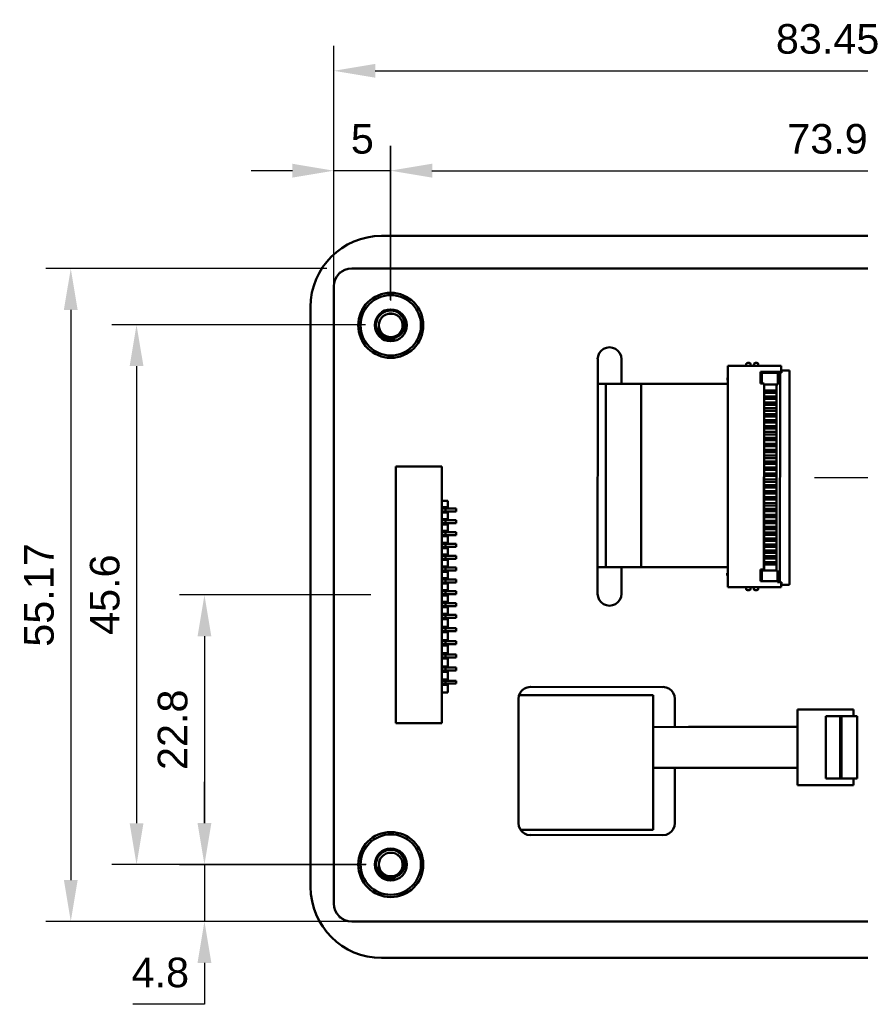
# Model space of a CAD drawing. Header units: millimetres. Extents: x 37 to 395, y 164 to 266.
# Tile 7 of 47: x 254 to 325, y 176 to 259. Entities that reach past the tile are written whole.
import ezdxf

# ---------------------------------------------------------------- set-up
doc = ezdxf.new("R2010")
doc.units = ezdxf.units.MM
doc.header["$LTSCALE"] = 0.75
doc.layers.add('Visible', color=7, linetype='Continuous', lineweight=50)
doc.layers.add('尺寸标注', color=3, linetype='Continuous', lineweight=25)
doc.styles.get("Standard").update_dxf_attribs({"font": 'arial.ttf'})
doc.dimstyles.new('Dim-ISO-25', dxfattribs={"dimtxt": 3.5, "dimasz": 3.5, "dimexe": 2.1, "dimexo": 2.1, "dimgap": 1.4, "dimtad": 1, "dimzin": 12, "dimdsep": 46, "dimtxsty": 'Standard', "dimcen": 0, "dimazin": 3, "dimtp": 0.1, "dimtm": 0.1, "dimtfac": 0.714286, "dimtmove": 0, "dimatfit": 3, "dimfxl": 1, "dimtzin": 12, "dimarcsym": 0})

# ---------------------------------------------------------------- blocks, each defined once
blk = doc.blocks.new('*D14')
at = {"layer": 'Defpoints', "color": 0, "transparency": 16777216}
for p in [(358.791, 246.361), (284.911, 233.345), (358.791, 233.288)]:
    blk.add_point(p, dxfattribs=at)
at = {"layer": '尺寸标注', "color": 0, "lineweight": -2, "transparency": 16777216}
for p, q in [((284.911, 235.445), (284.911, 248.461)), ((358.791, 235.388), (358.791, 248.461)), ((288.411, 246.361), (355.291, 246.361))]:
    blk.add_line(p, q, dxfattribs=at)
at = {"layer": '尺寸标注', "color": 0, "transparency": 16777216}
for points in [[(288.411, 246.945), (288.411, 245.778), (284.911, 246.361)], [(355.291, 246.945), (355.291, 245.778), (358.791, 246.361)]]:
    blk.add_solid(points, dxfattribs=at)
at = {"layer": '尺寸标注', "color": 0, "transparency": 16777216, "insert": (321.851, 249.039), "char_height": 2.5, "attachment_point": 5}
blk.add_mtext('73.9', dxfattribs=at)
blk = doc.blocks.new('*D15')
at = {"layer": 'Defpoints', "color": 0, "transparency": 16777216}
for p in [(363.584, 254.801), (280.137, 236.595), (363.584, 236.595)]:
    blk.add_point(p, dxfattribs=at)
at = {"layer": '尺寸标注', "color": 0, "lineweight": -2, "transparency": 16777216}
for p, q in [((280.137, 238.695), (280.137, 256.901)), ((363.584, 238.695), (363.584, 256.901)), ((283.637, 254.801), (360.084, 254.801))]:
    blk.add_line(p, q, dxfattribs=at)
at = {"layer": '尺寸标注', "color": 0, "transparency": 16777216}
for points in [[(283.637, 255.384), (283.637, 254.217), (280.137, 254.801)], [(360.084, 255.384), (360.084, 254.217), (363.584, 254.801)]]:
    blk.add_solid(points, dxfattribs=at)
at = {"layer": '尺寸标注', "color": 0, "transparency": 16777216, "insert": (321.86, 257.478), "char_height": 2.5, "attachment_point": 5}
blk.add_mtext('83.45', dxfattribs=at)
blk = doc.blocks.new('*D17')
at = {"layer": 'Defpoints', "color": 0, "transparency": 16777216}
for p in [(284.944, 187.735), (269.198, 182.928), (284.945, 182.928)]:
    blk.add_point(p, dxfattribs=at)
at = {"layer": '尺寸标注', "color": 0, "lineweight": -2, "transparency": 16777216}
for p, q in [((269.198, 191.235), (269.198, 194.735)), ((282.844, 187.735), (267.098, 187.735)), ((269.198, 187.735), (269.198, 182.928)), ((282.845, 182.928), (267.098, 182.928)), ((269.198, 179.428), (269.198, 175.928)), ((269.198, 175.928), (263.141, 175.928))]:
    blk.add_line(p, q, dxfattribs=at)
at = {"layer": '尺寸标注', "color": 0, "transparency": 16777216}
for points in [[(268.615, 191.235), (269.781, 191.235), (269.198, 187.735)], [(268.615, 179.428), (269.781, 179.428), (269.198, 182.928)]]:
    blk.add_solid(points, dxfattribs=at)
at = {"layer": '尺寸标注', "color": 0, "transparency": 16777216, "insert": (265.469, 178.604), "char_height": 2.5, "attachment_point": 5}
blk.add_mtext('4.8', dxfattribs=at)
blk = doc.blocks.new('*D18')
at = {"layer": 'Defpoints', "color": 0, "transparency": 16777216}
for p in [(324.369, 197.632), (358.784, 187.722), (374.589, 187.722)]:
    blk.add_point(p, dxfattribs=at)
at = {"layer": '尺寸标注', "color": 0, "lineweight": -2, "transparency": 16777216}
for p, q in [((326.469, 197.632), (376.689, 197.632)), ((374.589, 194.132), (374.589, 191.222)), ((360.884, 187.722), (376.689, 187.722))]:
    blk.add_line(p, q, dxfattribs=at)
at = {"layer": '尺寸标注', "color": 0, "transparency": 16777216}
for points in [[(374.006, 194.132), (375.173, 194.132), (374.589, 197.632)], [(374.006, 191.222), (375.173, 191.222), (374.589, 187.722)]]:
    blk.add_solid(points, dxfattribs=at)
at = {"layer": '尺寸标注', "color": 0, "transparency": 16777216, "insert": (371.913, 192.677), "char_height": 2.5, "attachment_point": 5, "rotation": 90}
blk.add_mtext('9.9', dxfattribs=at)
blk = doc.blocks.new('*D20')
at = {"layer": 'Defpoints', "color": 0, "transparency": 16777216}
for p in [(318.638, 220.433), (358.784, 187.735), (392.693, 187.735)]:
    blk.add_point(p, dxfattribs=at)
at = {"layer": '尺寸标注', "color": 0, "lineweight": -2, "transparency": 16777216}
for p, q in [((320.738, 220.433), (394.793, 220.433)), ((392.693, 216.933), (392.693, 191.235)), ((360.884, 187.735), (394.793, 187.735))]:
    blk.add_line(p, q, dxfattribs=at)
at = {"layer": '尺寸标注', "color": 0, "transparency": 16777216}
for points in [[(392.11, 216.933), (393.276, 216.933), (392.693, 220.433)], [(392.11, 191.235), (393.276, 191.235), (392.693, 187.735)]]:
    blk.add_solid(points, dxfattribs=at)
at = {"layer": '尺寸标注', "color": 0, "transparency": 16777216, "insert": (390.016, 204.084), "char_height": 2.5, "attachment_point": 5, "rotation": 90}
blk.add_mtext('32.7', dxfattribs=at)
blk = doc.blocks.new('*D21')
at = {"layer": 'Defpoints', "color": 0, "transparency": 16777216}
for p in [(285.37, 210.52), (269.198, 187.725), (284.935, 187.725)]:
    blk.add_point(p, dxfattribs=at)
at = {"layer": '尺寸标注', "color": 0, "lineweight": -2, "transparency": 16777216}
for p, q in [((283.27, 210.52), (267.098, 210.52)), ((269.198, 207.02), (269.198, 191.225)), ((282.835, 187.725), (267.098, 187.725))]:
    blk.add_line(p, q, dxfattribs=at)
at = {"layer": '尺寸标注', "color": 0, "transparency": 16777216}
for points in [[(268.615, 207.02), (269.781, 207.02), (269.198, 210.52)], [(268.615, 191.225), (269.781, 191.225), (269.198, 187.725)]]:
    blk.add_solid(points, dxfattribs=at)
at = {"layer": '尺寸标注', "color": 0, "transparency": 16777216, "insert": (266.522, 199.123), "char_height": 2.5, "attachment_point": 5, "rotation": 90}
blk.add_mtext('22.8', dxfattribs=at)
blk = doc.blocks.new('*D22')
at = {"layer": 'Defpoints', "color": 0, "transparency": 16777216}
for p in [(284.911, 233.345), (263.459, 187.728), (284.951, 187.728)]:
    blk.add_point(p, dxfattribs=at)
at = {"layer": '尺寸标注', "color": 0, "lineweight": -2, "transparency": 16777216}
for p, q in [((282.811, 233.345), (261.359, 233.345)), ((263.459, 229.845), (263.459, 191.228)), ((282.851, 187.728), (261.359, 187.728))]:
    blk.add_line(p, q, dxfattribs=at)
at = {"layer": '尺寸标注', "color": 0, "transparency": 16777216}
for points in [[(262.876, 229.845), (264.043, 229.845), (263.459, 233.345)], [(262.876, 191.228), (264.043, 191.228), (263.459, 187.728)]]:
    blk.add_solid(points, dxfattribs=at)
at = {"layer": '尺寸标注', "color": 0, "transparency": 16777216, "insert": (260.783, 210.537), "char_height": 2.5, "attachment_point": 5, "rotation": 90}
blk.add_mtext('45.6', dxfattribs=at)
blk = doc.blocks.new('*D23')
at = {"layer": 'Defpoints', "color": 0, "transparency": 16777216}
for p in [(281.644, 238.095), (257.902, 182.928), (281.649, 182.928)]:
    blk.add_point(p, dxfattribs=at)
at = {"layer": '尺寸标注', "color": 0, "lineweight": -2, "transparency": 16777216}
for p, q in [((279.544, 238.095), (255.802, 238.095)), ((257.902, 234.595), (257.902, 186.428)), ((279.549, 182.928), (255.802, 182.928))]:
    blk.add_line(p, q, dxfattribs=at)
at = {"layer": '尺寸标注', "color": 0, "transparency": 16777216}
for points in [[(257.318, 234.595), (258.485, 234.595), (257.902, 238.095)], [(257.318, 186.428), (258.485, 186.428), (257.902, 182.928)]]:
    blk.add_solid(points, dxfattribs=at)
at = {"layer": '尺寸标注', "color": 0, "transparency": 16777216, "insert": (255.225, 210.511), "char_height": 2.5, "attachment_point": 5, "rotation": 90}
blk.add_mtext('55.17', dxfattribs=at)
blk = doc.blocks.new('*D26')
at = {"layer": 'Defpoints', "color": 0, "transparency": 16777216}
for p in [(280.137, 246.361), (280.137, 233.345), (284.944, 233.295)]:
    blk.add_point(p, dxfattribs=at)
at = {"layer": '尺寸标注', "color": 0, "lineweight": -2, "transparency": 16777216}
for p, q in [((280.137, 235.445), (280.137, 248.461)), ((284.944, 235.395), (284.944, 248.461)), ((276.637, 246.361), (273.137, 246.361)), ((284.944, 246.361), (280.137, 246.361)), ((288.444, 246.361), (291.944, 246.361))]:
    blk.add_line(p, q, dxfattribs=at)
at = {"layer": '尺寸标注', "color": 0, "transparency": 16777216}
for points in [[(276.637, 246.945), (276.637, 245.778), (280.137, 246.361)], [(288.444, 246.945), (288.444, 245.778), (284.944, 246.361)]]:
    blk.add_solid(points, dxfattribs=at)
at = {"layer": '尺寸标注', "color": 0, "transparency": 16777216, "insert": (282.541, 249.033), "char_height": 2.5, "attachment_point": 5}
blk.add_mtext('5', dxfattribs=at)

msp = doc.modelspace()

# ---------------------------------------------------------------- linework, layer by layer
at = {"layer": 'Visible'}
for p, q in [((284.16, 240.848), (364.6, 240.859)), ((281.067, 237.988), (280.807, 237.848)), ((281.35, 238.073), (281.067, 237.988)), ((281.644, 238.095), (281.35, 238.073)), ((362.084, 238.102), (281.644, 238.095)), ((280.252, 237.172), (280.166, 236.889)), ((280.391, 237.432), (280.252, 237.172)), ((280.578, 237.661), (280.391, 237.432)), ((280.807, 237.848), (280.578, 237.661)), ((280.691, 237.753), (280.61, 237.753)), ((280.61, 237.753), (280.61, 237.687)), ((280.166, 236.889), (280.137, 236.595)), ((280.137, 236.595), (280.144, 184.444)), ((278.168, 185.847), (278.161, 234.847)), ((285.226, 234.254), (284.662, 234.254)), ((302.927, 231.302), (302.718, 231.142)), ((303.17, 231.403), (302.927, 231.302)), ((303.431, 231.438), (303.17, 231.403)), ((303.692, 231.403), (303.431, 231.438)), ((303.935, 231.302), (303.692, 231.403)), ((304.144, 231.142), (303.935, 231.302)), ((302.457, 230.69), (302.422, 230.429)), ((302.558, 230.933), (302.457, 230.69)), ((302.718, 231.142), (302.558, 230.933)), ((304.305, 230.933), (304.144, 231.142)), ((304.405, 230.69), (304.305, 230.933)), ((304.44, 230.429), (304.405, 230.69)), ((302.422, 230.429), (302.431, 230.429)), ((302.431, 230.429), (302.422, 210.617)), ((304.439, 228.357), (304.44, 230.429)), ((313.431, 211.169), (313.439, 229.869)), ((317.939, 229.867), (313.439, 229.869)), ((314.99, 230.018), (314.989, 229.868)), ((315.24, 230.118), (315.09, 230.118)), ((315.339, 229.918), (315.34, 230.018)), ((315.64, 230.018), (315.639, 229.918)), ((315.89, 230.118), (315.74, 230.118)), ((315.989, 229.868), (315.99, 230.018)), ((317.939, 229.867), (317.939, 229.367)), ((313.439, 228.869), (313.389, 228.869)), ((313.389, 228.869), (313.389, 228.669)), ((316.189, 228.368), (316.189, 229.368)), ((316.189, 229.368), (317.939, 229.367)), ((316.301, 229.274), (316.501, 229.274)), ((316.301, 229.274), (316.301, 228.368)), ((316.501, 229.274), (317.641, 229.273)), ((317.439, 229.367), (317.439, 229.273)), ((317.641, 229.273), (317.641, 228.293)), ((317.641, 229.273), (317.841, 229.273)), ((317.834, 211.593), (317.841, 229.273)), ((317.841, 229.273), (317.961, 229.273)), ((317.939, 229.273), (317.939, 229.367)), ((317.961, 229.273), (317.962, 229.483)), ((318.573, 229.483), (317.962, 229.483)), ((318.629, 229.483), (318.573, 229.483)), ((318.634, 211.433), (318.641, 229.433)), ((303.112, 228.357), (302.43, 228.356)), ((306.112, 228.357), (303.112, 228.357)), ((303.114, 212.857), (303.112, 228.357)), ((306.112, 228.357), (313.439, 228.358)), ((306.114, 212.857), (306.112, 228.357)), ((313.439, 228.669), (313.389, 228.669)), ((316.489, 228.368), (316.189, 228.368)), ((316.482, 212.668), (316.489, 228.368)), ((316.501, 228.294), (316.489, 228.294)), ((317.641, 228.293), (316.501, 228.294)), ((316.501, 228.294), (316.501, 227.784)), ((317.541, 227.783), (317.541, 228.293)), ((316.501, 227.584), (316.488, 227.584)), ((316.488, 227.368), (316.501, 227.368)), ((316.501, 227.284), (316.488, 227.284)), ((316.489, 227.868), (316.501, 227.868)), ((316.501, 227.784), (316.489, 227.784)), ((316.5, 227.084), (316.501, 227.284)), ((316.501, 227.784), (317.541, 227.783)), ((316.501, 227.584), (316.501, 227.784)), ((316.501, 227.584), (316.501, 227.284)), ((317.541, 227.583), (316.501, 227.584)), ((316.501, 227.284), (317.541, 227.283)), ((317.541, 227.283), (317.54, 227.083)), ((317.541, 227.783), (317.541, 227.583)), ((317.541, 227.283), (317.541, 227.583)), ((316.5, 227.084), (316.488, 227.084)), ((316.488, 226.868), (316.5, 226.868)), ((316.5, 226.784), (316.488, 226.784)), ((316.5, 226.584), (316.488, 226.584)), ((316.488, 226.368), (316.5, 226.368)), ((316.5, 226.284), (316.488, 226.284)), ((316.5, 227.084), (316.5, 226.784)), ((317.54, 227.083), (316.5, 227.084)), ((316.5, 226.584), (316.5, 226.784)), ((316.5, 226.784), (317.54, 226.783)), ((316.5, 226.584), (316.5, 226.284)), ((317.54, 226.583), (316.5, 226.584)), ((316.5, 226.084), (316.5, 226.284)), ((316.5, 226.284), (317.54, 226.283)), ((317.54, 226.783), (317.54, 227.083)), ((317.54, 226.783), (317.54, 226.583)), ((317.54, 226.283), (317.54, 226.583)), ((317.54, 226.283), (317.54, 226.083)), ((316.5, 226.084), (316.488, 226.084)), ((316.488, 225.868), (316.5, 225.868)), ((316.5, 225.784), (316.488, 225.784)), ((316.5, 225.584), (316.488, 225.584)), ((316.5, 226.084), (316.5, 225.784)), ((317.54, 226.083), (316.5, 226.084)), ((316.5, 225.584), (316.5, 225.784)), ((316.5, 225.784), (317.54, 225.783)), ((316.5, 225.584), (316.5, 225.284)), ((317.54, 225.583), (316.5, 225.584)), ((317.54, 225.783), (317.54, 226.083)), ((317.54, 225.783), (317.54, 225.583)), ((317.54, 225.283), (317.54, 225.583)), ((316.487, 225.368), (316.5, 225.368)), ((316.5, 225.284), (316.487, 225.284)), ((316.5, 225.084), (316.487, 225.084)), ((316.487, 224.868), (316.5, 224.868)), ((316.499, 224.784), (316.487, 224.784)), ((316.5, 225.084), (316.499, 224.784)), ((316.499, 224.584), (316.499, 224.784)), ((316.499, 224.784), (317.539, 224.783)), ((316.5, 225.084), (316.5, 225.284)), ((316.5, 225.284), (317.54, 225.283)), ((317.54, 225.083), (316.5, 225.084)), ((317.539, 224.783), (317.54, 225.083)), ((317.539, 224.783), (317.539, 224.583)), ((317.54, 225.283), (317.54, 225.083)), ((316.499, 224.584), (316.487, 224.584)), ((316.487, 224.368), (316.499, 224.368)), ((316.499, 224.284), (316.487, 224.284)), ((316.499, 224.084), (316.487, 224.084)), ((316.487, 223.868), (316.499, 223.868)), ((316.499, 223.784), (316.487, 223.784)), ((316.499, 224.584), (316.499, 224.284)), ((317.539, 224.583), (316.499, 224.584)), ((316.499, 224.084), (316.499, 224.284)), ((316.499, 224.284), (317.539, 224.283)), ((316.499, 224.084), (316.499, 223.784)), ((317.539, 224.083), (316.499, 224.084)), ((316.499, 223.584), (316.499, 223.784)), ((316.499, 223.784), (317.539, 223.783)), ((317.539, 224.283), (317.539, 224.583)), ((317.539, 224.283), (317.539, 224.083)), ((317.539, 223.783), (317.539, 224.083)), ((317.539, 223.783), (317.539, 223.583)), ((316.499, 223.084), (316.486, 223.084)), ((316.499, 223.584), (316.487, 223.584)), ((316.487, 223.368), (316.499, 223.368)), ((316.499, 223.284), (316.487, 223.284)), ((316.499, 223.584), (316.499, 223.284)), ((317.539, 223.583), (316.499, 223.584)), ((316.499, 223.084), (316.499, 223.284)), ((316.499, 223.284), (317.539, 223.283)), ((316.499, 223.084), (316.499, 222.784)), ((317.539, 223.083), (316.499, 223.084)), ((317.539, 223.283), (317.539, 223.583)), ((317.539, 223.283), (317.539, 223.083)), ((317.539, 222.783), (317.539, 223.083)), ((316.486, 222.868), (316.499, 222.868)), ((316.499, 222.784), (316.486, 222.784)), ((316.499, 222.584), (316.486, 222.584)), ((316.486, 222.368), (316.498, 222.368)), ((316.498, 222.284), (316.486, 222.284)), ((316.499, 222.584), (316.498, 222.284)), ((316.498, 222.084), (316.498, 222.284)), ((316.498, 222.284), (317.538, 222.283)), ((316.499, 222.584), (316.499, 222.784)), ((316.499, 222.784), (317.539, 222.783)), ((317.539, 222.583), (316.499, 222.584)), ((317.538, 222.283), (317.539, 222.583)), ((317.538, 222.283), (317.538, 222.083)), ((317.539, 222.783), (317.539, 222.583)), ((289.269, 221.371), (285.369, 221.37)), ((285.369, 221.37), (285.372, 199.67)), ((289.272, 199.671), (289.269, 221.371)), ((316.498, 222.084), (316.486, 222.084)), ((316.486, 221.868), (316.498, 221.868)), ((316.498, 221.784), (316.486, 221.784)), ((316.498, 221.584), (316.486, 221.584)), ((316.486, 221.368), (316.498, 221.368)), ((316.498, 222.084), (316.498, 221.784)), ((317.538, 222.083), (316.498, 222.084)), ((316.498, 221.584), (316.498, 221.784)), ((316.498, 221.784), (317.538, 221.783)), ((316.498, 221.584), (316.498, 221.284)), ((317.538, 221.583), (316.498, 221.584)), ((317.538, 221.783), (317.538, 222.083)), ((317.538, 221.783), (317.538, 221.583)), ((317.538, 221.283), (317.538, 221.583)), ((316.498, 220.784), (316.485, 220.784)), ((316.498, 220.584), (316.485, 220.584)), ((316.498, 221.284), (316.486, 221.284)), ((316.498, 221.084), (316.486, 221.084)), ((316.486, 220.868), (316.498, 220.868)), ((316.498, 221.084), (316.498, 221.284)), ((316.498, 221.284), (317.538, 221.283)), ((316.498, 221.084), (316.498, 220.784)), ((317.538, 221.083), (316.498, 221.084)), ((316.498, 220.584), (316.498, 220.784)), ((316.498, 220.784), (317.538, 220.783)), ((316.498, 220.584), (316.498, 220.284)), ((317.538, 220.583), (316.498, 220.584)), ((317.538, 221.283), (317.538, 221.083)), ((317.538, 220.783), (317.538, 221.083)), ((317.538, 220.783), (317.538, 220.583)), ((317.538, 220.283), (317.538, 220.583)), ((316.485, 220.368), (316.498, 220.368)), ((316.498, 220.284), (316.485, 220.284)), ((316.497, 220.084), (316.485, 220.084)), ((316.485, 219.868), (316.497, 219.868)), ((316.497, 219.784), (316.485, 219.784)), ((316.497, 220.084), (316.498, 220.284)), ((316.497, 220.084), (316.497, 219.784)), ((317.537, 220.083), (316.497, 220.084)), ((316.497, 219.584), (316.497, 219.784)), ((316.497, 219.784), (317.537, 219.783)), ((316.498, 220.284), (317.538, 220.283)), ((317.538, 220.283), (317.537, 220.083)), ((317.537, 219.783), (317.537, 220.083)), ((317.537, 219.783), (317.537, 219.583)), ((316.497, 219.584), (316.485, 219.584)), ((316.485, 219.368), (316.497, 219.368)), ((316.497, 219.284), (316.485, 219.284)), ((316.497, 219.084), (316.485, 219.084)), ((316.485, 218.868), (316.497, 218.868)), ((316.497, 219.584), (316.497, 219.284)), ((317.537, 219.583), (316.497, 219.584)), ((316.497, 219.084), (316.497, 219.284)), ((316.497, 219.284), (317.537, 219.283)), ((316.497, 219.084), (316.497, 218.784)), ((317.537, 219.083), (316.497, 219.084)), ((317.537, 219.283), (317.537, 219.583)), ((317.537, 219.283), (317.537, 219.083)), ((317.537, 218.783), (317.537, 219.083)), ((289.269, 218.471), (289.769, 218.471)), ((289.769, 217.921), (289.769, 218.471)), ((316.484, 218.368), (316.497, 218.368)), ((316.497, 218.284), (316.484, 218.284)), ((316.497, 218.084), (316.484, 218.084)), ((316.497, 218.784), (316.485, 218.784)), ((316.497, 218.584), (316.485, 218.584)), ((316.497, 218.084), (316.496, 217.784)), ((316.497, 218.584), (316.497, 218.784)), ((316.497, 218.784), (317.537, 218.783)), ((316.497, 218.584), (316.497, 218.284)), ((317.537, 218.583), (316.497, 218.584)), ((316.497, 218.084), (316.497, 218.284)), ((316.497, 218.284), (317.537, 218.283)), ((317.537, 218.083), (316.497, 218.084)), ((317.536, 217.783), (317.537, 218.083)), ((317.537, 218.783), (317.537, 218.583)), ((317.537, 218.283), (317.537, 218.583)), ((317.537, 218.283), (317.537, 218.083)), ((289.269, 217.921), (289.769, 217.921)), ((289.269, 217.821), (289.319, 217.821)), ((289.269, 217.571), (289.319, 217.571)), ((289.269, 217.471), (289.769, 217.471)), ((289.569, 217.821), (289.319, 217.821)), ((289.319, 217.571), (289.569, 217.571)), ((289.569, 217.821), (290.469, 217.821)), ((289.569, 217.821), (289.569, 217.571)), ((290.469, 217.571), (289.569, 217.571)), ((289.77, 216.921), (289.769, 217.471)), ((290.469, 217.821), (290.469, 217.571)), ((316.484, 217.868), (316.496, 217.868)), ((316.496, 217.784), (316.484, 217.784)), ((316.496, 217.584), (316.484, 217.584)), ((316.484, 217.368), (316.496, 217.368)), ((316.496, 217.284), (316.484, 217.284)), ((316.496, 217.584), (316.496, 217.784)), ((316.496, 217.784), (317.536, 217.783)), ((316.496, 217.584), (316.496, 217.284)), ((317.536, 217.583), (316.496, 217.584)), ((316.496, 217.084), (316.496, 217.284)), ((316.496, 217.284), (317.536, 217.283)), ((317.536, 217.783), (317.536, 217.583)), ((317.536, 217.283), (317.536, 217.583)), ((317.536, 217.283), (317.536, 217.083)), ((289.27, 216.921), (289.77, 216.921)), ((289.27, 216.821), (289.32, 216.821)), ((289.27, 216.571), (289.32, 216.571)), ((289.27, 216.471), (289.77, 216.471)), ((289.57, 216.821), (289.32, 216.821)), ((289.32, 216.571), (289.57, 216.571)), ((289.57, 216.821), (290.47, 216.821)), ((289.57, 216.821), (289.57, 216.571)), ((290.47, 216.571), (289.57, 216.571)), ((289.77, 215.921), (289.77, 216.471)), ((290.47, 216.821), (290.47, 216.571)), ((316.496, 217.084), (316.484, 217.084)), ((316.484, 216.868), (316.496, 216.868)), ((316.496, 216.784), (316.484, 216.784)), ((316.496, 216.584), (316.484, 216.584)), ((316.484, 216.368), (316.496, 216.368)), ((316.496, 217.084), (316.496, 216.784)), ((317.536, 217.083), (316.496, 217.084)), ((316.496, 216.584), (316.496, 216.784)), ((316.496, 216.784), (317.536, 216.783)), ((316.496, 216.584), (316.496, 216.284)), ((317.536, 216.583), (316.496, 216.584)), ((317.536, 216.783), (317.536, 217.083)), ((317.536, 216.783), (317.536, 216.583)), ((317.536, 216.283), (317.536, 216.583)), ((289.27, 215.921), (289.77, 215.921)), ((289.27, 215.821), (289.32, 215.821)), ((289.27, 215.571), (289.32, 215.571)), ((289.27, 215.471), (289.77, 215.471)), ((289.57, 215.821), (289.32, 215.821)), ((289.32, 215.571), (289.57, 215.571)), ((289.57, 215.821), (290.47, 215.821)), ((289.57, 215.821), (289.57, 215.571)), ((290.47, 215.571), (289.57, 215.571)), ((289.77, 214.921), (289.77, 215.471)), ((290.47, 215.821), (290.47, 215.571)), ((316.496, 216.084), (316.483, 216.084)), ((316.483, 215.868), (316.496, 215.868)), ((316.496, 215.784), (316.483, 215.784)), ((316.495, 215.584), (316.483, 215.584)), ((316.496, 216.284), (316.484, 216.284)), ((316.495, 215.584), (316.496, 215.784)), ((316.495, 215.584), (316.495, 215.284)), ((317.535, 215.583), (316.495, 215.584)), ((316.496, 216.084), (316.496, 216.284)), ((316.496, 216.284), (317.536, 216.283)), ((316.496, 216.084), (316.496, 215.784)), ((317.536, 216.083), (316.496, 216.084)), ((316.496, 215.784), (317.536, 215.783)), ((317.536, 215.783), (317.535, 215.583)), ((317.535, 215.283), (317.535, 215.583)), ((317.536, 216.283), (317.536, 216.083)), ((317.536, 215.783), (317.536, 216.083)), ((289.27, 214.921), (289.77, 214.921)), ((289.27, 214.821), (289.32, 214.821)), ((289.57, 214.821), (289.32, 214.821)), ((289.57, 214.821), (290.47, 214.821)), ((289.57, 214.821), (289.57, 214.571)), ((290.47, 214.821), (290.47, 214.571)), ((316.483, 215.368), (316.495, 215.368)), ((316.495, 215.284), (316.483, 215.284)), ((316.495, 215.084), (316.483, 215.084)), ((316.483, 214.868), (316.495, 214.868)), ((316.495, 214.784), (316.483, 214.784)), ((316.495, 215.084), (316.495, 215.284)), ((316.495, 215.284), (317.535, 215.283)), ((316.495, 215.084), (316.495, 214.784)), ((317.535, 215.083), (316.495, 215.084)), ((316.495, 214.584), (316.495, 214.784)), ((316.495, 214.784), (317.535, 214.783)), ((317.535, 215.283), (317.535, 215.083)), ((317.535, 214.783), (317.535, 215.083)), ((317.535, 214.783), (317.535, 214.583)), ((289.27, 214.571), (289.32, 214.571)), ((289.27, 214.471), (289.77, 214.471)), ((289.27, 213.921), (289.77, 213.921)), ((289.27, 213.821), (289.32, 213.821)), ((289.32, 214.571), (289.57, 214.571)), ((289.57, 213.821), (289.32, 213.821)), ((290.47, 214.571), (289.57, 214.571)), ((289.57, 213.821), (290.47, 213.821)), ((289.57, 213.821), (289.57, 213.571)), ((289.77, 213.921), (289.77, 214.471)), ((290.47, 213.821), (290.47, 213.571)), ((316.482, 213.868), (316.495, 213.868)), ((316.495, 214.584), (316.483, 214.584)), ((316.483, 214.368), (316.495, 214.368)), ((316.495, 214.284), (316.483, 214.284)), ((316.495, 214.084), (316.483, 214.084)), ((316.495, 214.584), (316.495, 214.284)), ((317.535, 214.583), (316.495, 214.584)), ((316.495, 214.084), (316.495, 214.284)), ((316.495, 214.284), (317.535, 214.283)), ((316.495, 214.084), (316.495, 213.784)), ((317.535, 214.083), (316.495, 214.084)), ((317.535, 214.283), (317.535, 214.583)), ((317.535, 214.283), (317.535, 214.083)), ((317.535, 213.783), (317.535, 214.083)), ((289.27, 213.571), (289.32, 213.571)), ((289.27, 213.471), (289.77, 213.471)), ((289.32, 213.571), (289.57, 213.571)), ((290.47, 213.571), (289.57, 213.571)), ((289.77, 212.921), (289.77, 213.471)), ((316.495, 213.784), (316.482, 213.784)), ((316.495, 213.584), (316.482, 213.584)), ((316.482, 213.368), (316.495, 213.368)), ((316.494, 213.284), (316.482, 213.284)), ((316.494, 213.084), (316.482, 213.084)), ((316.495, 213.584), (316.494, 213.284)), ((316.494, 213.084), (316.494, 213.284)), ((316.494, 213.284), (317.534, 213.283)), ((316.494, 213.084), (316.494, 212.574)), ((317.534, 213.083), (316.494, 213.084)), ((316.495, 213.584), (316.495, 213.784)), ((316.495, 213.784), (317.535, 213.783)), ((317.535, 213.583), (316.495, 213.584)), ((317.534, 213.283), (317.535, 213.583)), ((317.534, 213.283), (317.534, 213.083)), ((317.534, 212.573), (317.534, 213.083)), ((317.535, 213.783), (317.535, 213.583)), ((289.27, 212.921), (289.77, 212.921)), ((289.27, 212.821), (289.32, 212.821)), ((289.27, 212.571), (289.32, 212.571)), ((289.27, 212.471), (289.77, 212.471)), ((289.57, 212.821), (289.32, 212.821)), ((289.32, 212.571), (289.57, 212.571)), ((289.57, 212.821), (290.47, 212.821)), ((289.57, 212.821), (289.57, 212.571)), ((290.47, 212.571), (289.57, 212.571)), ((289.77, 211.921), (289.77, 212.471)), ((290.47, 212.821), (290.47, 212.571)), ((303.114, 212.857), (302.423, 212.856)), ((303.114, 212.857), (306.114, 212.857)), ((304.431, 210.617), (304.432, 212.857)), ((313.432, 212.858), (306.114, 212.857)), ((313.432, 212.369), (313.382, 212.369)), ((313.382, 212.369), (313.382, 212.169)), ((313.432, 212.169), (313.382, 212.169)), ((316.182, 212.668), (316.482, 212.668)), ((316.182, 211.668), (316.182, 212.668)), ((316.294, 212.574), (316.494, 212.574)), ((316.294, 212.574), (316.294, 211.668)), ((316.494, 212.574), (317.634, 212.573)), ((317.634, 212.573), (317.634, 211.667)), ((289.27, 211.921), (289.77, 211.921)), ((289.27, 211.821), (289.32, 211.821)), ((289.27, 211.571), (289.32, 211.571)), ((289.27, 211.471), (289.77, 211.471)), ((289.57, 211.821), (289.32, 211.821)), ((289.32, 211.571), (289.57, 211.571)), ((289.57, 211.821), (290.47, 211.821)), ((289.57, 211.821), (289.57, 211.571)), ((290.47, 211.571), (289.57, 211.571)), ((289.77, 210.921), (289.77, 211.471)), ((290.47, 211.821), (290.47, 211.571)), ((317.639, 211.667), (316.182, 211.668)), ((317.834, 211.593), (317.639, 211.593)), ((317.954, 211.593), (317.834, 211.593)), ((317.931, 211.593), (317.931, 211.167)), ((317.954, 211.383), (317.954, 211.593)), ((318.565, 211.383), (317.954, 211.383)), ((318.565, 211.383), (318.621, 211.383)), ((289.27, 210.921), (289.77, 210.921)), ((289.27, 210.821), (289.32, 210.821)), ((289.27, 210.571), (289.32, 210.571)), ((289.57, 210.821), (289.32, 210.821)), ((289.32, 210.571), (289.57, 210.571)), ((289.57, 210.821), (290.47, 210.821)), ((289.57, 210.821), (289.57, 210.571)), ((290.47, 210.571), (289.57, 210.571)), ((290.47, 210.821), (290.47, 210.571)), ((302.422, 210.617), (302.457, 210.356)), ((304.405, 210.356), (304.44, 210.617)), ((304.44, 210.617), (304.431, 210.617)), ((313.431, 211.169), (317.931, 211.167)), ((314.981, 211.168), (314.981, 211.018)), ((315.081, 210.918), (315.231, 210.918)), ((315.331, 211.018), (315.331, 211.118)), ((315.631, 211.118), (315.631, 211.018)), ((315.731, 210.918), (315.881, 210.918)), ((315.981, 211.018), (315.981, 211.168)), ((289.27, 210.471), (289.77, 210.471)), ((289.271, 209.921), (289.771, 209.921)), ((289.271, 209.821), (289.321, 209.821)), ((289.571, 209.821), (289.321, 209.821)), ((289.571, 209.821), (290.471, 209.821)), ((289.571, 209.821), (289.571, 209.571)), ((289.771, 209.921), (289.77, 210.471)), ((290.471, 209.821), (290.471, 209.571)), ((302.457, 210.356), (302.558, 210.113)), ((302.558, 210.113), (302.718, 209.904)), ((302.718, 209.904), (302.927, 209.743)), ((302.927, 209.743), (303.17, 209.643)), ((303.17, 209.643), (303.431, 209.608)), ((303.431, 209.608), (303.692, 209.643)), ((303.692, 209.643), (303.935, 209.743)), ((303.935, 209.743), (304.144, 209.904)), ((304.144, 209.904), (304.305, 210.113)), ((304.305, 210.113), (304.405, 210.356)), ((289.271, 209.571), (289.321, 209.571)), ((289.271, 209.471), (289.771, 209.471)), ((289.271, 208.921), (289.771, 208.921)), ((289.271, 208.821), (289.321, 208.821)), ((289.321, 209.571), (289.571, 209.571)), ((289.571, 208.821), (289.321, 208.821)), ((290.471, 209.571), (289.571, 209.571)), ((289.571, 208.821), (290.471, 208.821)), ((289.571, 208.821), (289.571, 208.571)), ((289.771, 208.921), (289.771, 209.471)), ((290.471, 208.821), (290.471, 208.571)), ((289.271, 208.571), (289.321, 208.571)), ((289.271, 208.471), (289.771, 208.471)), ((289.321, 208.571), (289.571, 208.571)), ((290.471, 208.571), (289.571, 208.571)), ((289.771, 207.811), (289.771, 208.471)), ((289.771, 207.811), (289.271, 207.811)), ((289.271, 207.711), (289.321, 207.711)), ((289.321, 207.461), (289.271, 207.461)), ((289.771, 207.361), (289.271, 207.361)), ((289.321, 207.711), (289.571, 207.711)), ((289.321, 207.461), (289.571, 207.461)), ((289.571, 207.711), (289.571, 207.461)), ((290.471, 207.711), (289.571, 207.711)), ((290.471, 207.461), (289.571, 207.461)), ((289.771, 207.361), (289.771, 206.701)), ((290.471, 207.711), (290.471, 207.461)), ((289.771, 206.701), (289.271, 206.701)), ((289.321, 206.601), (289.271, 206.601)), ((289.321, 206.351), (289.271, 206.351)), ((289.321, 206.601), (289.571, 206.601)), ((289.321, 206.351), (289.571, 206.351)), ((289.571, 206.601), (289.571, 206.351)), ((290.471, 206.601), (289.571, 206.601)), ((290.471, 206.351), (289.571, 206.351)), ((290.471, 206.601), (290.471, 206.351)), ((289.771, 206.251), (289.271, 206.251)), ((289.771, 205.591), (289.271, 205.591)), ((289.321, 205.491), (289.271, 205.491)), ((289.321, 205.491), (289.571, 205.491)), ((289.571, 205.491), (289.571, 205.241)), ((290.471, 205.491), (289.571, 205.491)), ((289.771, 206.251), (289.771, 205.591)), ((290.471, 205.491), (290.471, 205.241)), ((289.321, 205.241), (289.271, 205.241)), ((289.771, 205.141), (289.271, 205.141)), ((289.321, 205.241), (289.571, 205.241)), ((290.471, 205.241), (289.571, 205.241)), ((289.771, 205.141), (289.771, 204.481)), ((289.771, 204.481), (289.271, 204.481)), ((289.321, 204.381), (289.271, 204.381)), ((289.321, 204.131), (289.271, 204.131)), ((289.771, 204.031), (289.271, 204.031)), ((289.321, 204.381), (289.571, 204.381)), ((289.321, 204.131), (289.571, 204.131)), ((289.571, 204.381), (289.571, 204.131)), ((290.471, 204.381), (289.571, 204.381)), ((290.471, 204.131), (289.571, 204.131)), ((289.771, 204.031), (289.771, 203.371)), ((290.471, 204.381), (290.471, 204.131)), ((289.771, 203.371), (289.271, 203.371)), ((289.321, 203.271), (289.271, 203.271)), ((289.321, 203.021), (289.271, 203.021)), ((289.321, 203.271), (289.571, 203.271)), ((289.321, 203.021), (289.571, 203.021)), ((289.571, 203.271), (289.571, 203.021)), ((290.471, 203.271), (289.571, 203.271)), ((290.471, 203.021), (289.571, 203.021)), ((290.471, 203.271), (290.471, 203.021)), ((289.771, 202.921), (289.271, 202.921)), ((289.772, 202.261), (289.272, 202.261)), ((289.771, 202.921), (289.772, 202.261)), ((295.871, 202.239), (295.77, 201.996)), ((296.031, 202.448), (295.871, 202.239)), ((296.24, 202.608), (296.031, 202.448)), ((296.483, 202.709), (296.24, 202.608)), ((296.744, 202.744), (296.483, 202.709)), ((307.944, 202.735), (296.744, 202.744)), ((307.944, 202.744), (307.944, 202.735)), ((308.205, 202.709), (307.944, 202.744)), ((308.448, 202.608), (308.205, 202.709)), ((308.657, 202.448), (308.448, 202.608)), ((308.818, 202.239), (308.657, 202.448)), ((308.918, 201.996), (308.818, 202.239)), ((295.77, 201.996), (295.735, 201.735)), ((295.735, 201.735), (295.744, 201.735)), ((295.744, 201.735), (295.735, 191.235)), ((295.794, 202.056), (307.115, 202.057)), ((307.116, 199.357), (307.115, 202.057)), ((308.953, 201.735), (308.918, 201.996)), ((308.951, 199.357), (308.953, 201.735)), ((319.322, 200.836), (319.317, 194.436)), ((324.042, 200.833), (319.322, 200.836)), ((324.041, 200.263), (324.042, 200.833)), ((285.372, 199.67), (289.272, 199.671)), ((321.717, 195.004), (321.721, 200.264)), ((321.721, 200.264), (322.982, 200.263)), ((322.922, 195.004), (322.926, 200.264)), ((323.039, 200.263), (322.982, 200.263)), ((323.035, 195.003), (323.039, 200.263)), ((323.039, 200.263), (323.373, 200.263)), ((323.373, 200.263), (324.371, 200.262)), ((324.367, 195.002), (324.371, 200.262)), ((310.116, 199.358), (307.116, 199.357)), ((307.116, 195.907), (307.116, 199.357)), ((310.116, 199.358), (319.321, 199.359)), ((307.116, 195.907), (310.116, 195.908)), ((307.117, 190.657), (307.116, 195.907)), ((308.944, 191.235), (308.948, 195.907)), ((319.318, 195.909), (310.116, 195.908)), ((321.717, 195.004), (322.978, 195.003)), ((322.978, 195.003), (323.035, 195.003)), ((323.035, 195.003), (323.369, 195.003)), ((323.369, 195.003), (324.367, 195.002)), ((324.037, 194.433), (324.037, 195.003)), ((319.317, 194.436), (324.037, 194.433)), ((295.735, 191.235), (295.77, 190.974)), ((295.77, 190.974), (295.871, 190.731)), ((295.871, 190.731), (296.031, 190.522)), ((295.928, 190.656), (307.117, 190.657)), ((296.031, 190.522), (296.24, 190.361)), ((308.448, 190.361), (308.657, 190.522)), ((308.657, 190.522), (308.818, 190.731)), ((308.818, 190.731), (308.918, 190.974)), ((308.918, 190.974), (308.953, 191.235)), ((308.953, 191.235), (308.944, 191.235)), ((296.24, 190.361), (296.483, 190.261)), ((296.483, 190.261), (296.744, 190.226)), ((296.744, 190.226), (296.744, 190.235)), ((296.744, 190.235), (307.944, 190.226)), ((307.944, 190.226), (308.205, 190.261)), ((308.205, 190.261), (308.448, 190.361)), ((284.752, 186.754), (285.138, 186.754)), ((280.144, 184.444), (280.166, 184.141)), ((280.166, 184.141), (280.252, 183.858)), ((280.252, 183.858), (280.391, 183.598)), ((280.391, 183.598), (280.578, 183.369)), ((280.578, 183.369), (280.807, 183.182)), ((280.618, 183.337), (280.618, 183.253)), ((280.618, 183.253), (280.719, 183.253)), ((280.807, 183.182), (281.067, 183.042)), ((281.067, 183.042), (281.35, 182.957)), ((281.35, 182.957), (281.644, 182.928)), ((281.644, 182.928), (362.084, 182.935)), ((364.609, 179.859), (284.169, 179.848))]:
    msp.add_line(p, q, dxfattribs=at)
at = {"layer": 'Visible', "extrusion": (0, 0, -1)}
for centre, radius in [((-284.944, 233.295), 2.75), ((-284.944, 233.295), 2.55), ((-284.944, 233.295), 1.35), ((-284.944, 187.735), 2.75), ((-284.944, 187.735), 2.55), ((-284.944, 187.735), 1.35)]:
    msp.add_circle(centre, radius, dxfattribs=at)
at = {"layer": 'Visible'}
for centre in [(284.944, 233.295), (284.944, 187.735)]:
    msp.add_circle(centre, 1, dxfattribs=at)
at = {"layer": 'Visible', "extrusion": (0, 0, -1)}
for centre, radius, start, end in [((-284.161, 234.848), 6, 359.99203, 89.99203), ((-315.439, 229.918), 0.1, 330.02495, 0.02495), ((-315.539, 229.918), 0.1, 180.02495, 210.02495), ((-315.431, 211.118), 0.1, 0.02495, 30.02495), ((-315.531, 211.118), 0.1, 150.02495, 180.02495), ((-284.168, 185.848), 6, 269.99203, 359.99203)]:
    msp.add_arc(centre, radius, start, end, dxfattribs=at)
at = {"layer": 'Visible'}
for centre, radius, start, end in [((284.944, 233.295), 1.25, 72.00087, 287.7855), ((284.951, 233.288), 1.009, 122.4168, 143.32769), ((284.944, 233.282), 1.012, 80.50874, 101.08213), ((284.911, 233.345), 1.213, 357.62124, 69.76983), ((284.935, 233.285), 1.013, 37.9129, 59.2646), ((284.926, 233.292), 1.018, 0.19181, 16.25971), ((315.09, 230.018), 0.1, 89.97505, 179.97505), ((315.24, 230.018), 0.1, 359.97505, 89.97505), ((315.74, 230.018), 0.1, 89.97505, 179.97505), ((315.89, 230.018), 0.1, 359.97505, 89.97505), ((315.081, 211.018), 0.1, 179.97505, 269.97505), ((315.231, 211.018), 0.1, 269.97505, 359.97505), ((315.731, 211.018), 0.1, 179.97505, 269.97505), ((315.881, 211.018), 0.1, 269.97505, 359.97505), ((284.944, 187.735), 1.25, 72.00087, 287.7855), ((284.911, 187.785), 1.213, 357.62124, 69.76983), ((284.951, 187.728), 1.009, 122.4168, 143.32769), ((284.944, 187.722), 1.012, 80.50874, 101.08213), ((284.935, 187.725), 1.013, 37.9129, 59.2646), ((284.926, 187.732), 1.018, 0.19181, 16.25971)]:
    msp.add_arc(centre, radius, start, end, dxfattribs=at)
msp.add_ellipse((318.386, 229.618), major_axis=(-0.247, 0.213), ratio=0.315556, start_param=3.405834, end_param=3.665294, dxfattribs=at)
for points, knots in [([(285.326, 232.105), (285.216, 232.082), (285.104, 232.074), (284.885, 232.09), (284.779, 232.112), (284.535, 232.198), (284.403, 232.275), (284.164, 232.492), (284.087, 232.615), (283.994, 232.805), (283.962, 232.906), (283.932, 233.105), (283.931, 233.2), (283.944, 233.295)], [-0.1622568, -0.1622568, -0.1622568, -0.1622568, -0.1413563, -0.1413563, -0.1213954, -0.1213954, -0.0927809, -0.0927809, -0.0607838, -0.0607838, -0.0288974, -0.0288974, 0, 0, 0, 0]), ([(283.944, 233.295), (283.94, 233.226), (283.943, 233.156), (283.964, 233.018), (283.982, 232.95), (284.054, 232.758), (284.126, 232.641), (284.313, 232.44), (284.427, 232.358), (284.683, 232.242), (284.822, 232.21), (285.108, 232.2), (285.252, 232.224), (285.523, 232.326), (285.649, 232.403), (285.864, 232.602), (285.951, 232.722), (286.079, 232.994), (286.115, 233.143), (286.123, 233.295)], [-0.343751, -0.343751, -0.343751, -0.343751, -0.322689, -0.322689, -0.3016529, -0.3016529, -0.2606922, -0.2606922, -0.2188328, -0.2188328, -0.1763844, -0.1763844, -0.1332363, -0.1332363, -0.0897888, -0.0897888, -0.0456993, -0.0456993, -0.0000029, -0.0000029, -0.0000029, -0.0000029]), ([(318.621, 211.383), (318.621, 211.384), (318.623, 211.387), (318.625, 211.393), (318.628, 211.4), (318.632, 211.411), (318.634, 211.422), (318.634, 211.433)], [0.90937361, 0.90937361, 0.90937361, 0.90937361, 0.91666667, 0.93333333, 0.95, 0.96666667, 1, 1, 1, 1]), ([(285.326, 186.545), (285.216, 186.522), (285.104, 186.514), (284.885, 186.53), (284.779, 186.552), (284.535, 186.638), (284.403, 186.715), (284.164, 186.932), (284.087, 187.055), (283.994, 187.245), (283.962, 187.346), (283.932, 187.545), (283.931, 187.64), (283.944, 187.735)], [-0.1622568, -0.1622568, -0.1622568, -0.1622568, -0.1413563, -0.1413563, -0.1213954, -0.1213954, -0.0927809, -0.0927809, -0.0607838, -0.0607838, -0.0288974, -0.0288974, 0, 0, 0, 0]), ([(283.944, 187.735), (283.94, 187.666), (283.943, 187.596), (283.964, 187.458), (283.982, 187.39), (284.054, 187.198), (284.126, 187.081), (284.313, 186.88), (284.427, 186.798), (284.683, 186.682), (284.822, 186.65), (285.108, 186.64), (285.252, 186.664), (285.523, 186.766), (285.649, 186.843), (285.864, 187.042), (285.951, 187.162), (286.079, 187.434), (286.115, 187.583), (286.123, 187.735)], [-0.343751, -0.343751, -0.343751, -0.343751, -0.322689, -0.322689, -0.3016529, -0.3016529, -0.2606922, -0.2606922, -0.2188328, -0.2188328, -0.1763844, -0.1763844, -0.1332363, -0.1332363, -0.0897888, -0.0897888, -0.0456993, -0.0456993, -0.0000029, -0.0000029, -0.0000029, -0.0000029])]:
    msp.add_open_spline(points, degree=3, knots=knots, dxfattribs=at)
for points in [[(283.997, 232.975), (283.985, 233.01), (283.975, 233.046), (283.967, 233.082)], [(283.987, 233.006), (283.98, 233.029), (283.974, 233.053), (283.968, 233.076)], [(284.004, 232.953), (283.992, 232.986), (283.982, 233.021), (283.973, 233.057)], [(284.487, 232.406), (284.451, 232.424), (284.414, 232.446), (284.378, 232.471)], [(284.437, 232.433), (284.419, 232.444), (284.401, 232.455), (284.384, 232.467)], [(284.501, 232.399), (284.462, 232.418), (284.424, 232.44), (284.387, 232.465)], [(284.457, 232.422), (284.434, 232.434), (284.413, 232.448), (284.392, 232.461)], [(284.505, 232.396), (284.473, 232.412), (284.442, 232.43), (284.411, 232.449)], [(285.16, 232.319), (285.139, 232.314), (285.119, 232.31), (285.099, 232.307)], [(285.193, 232.327), (285.169, 232.32), (285.144, 232.315), (285.118, 232.31)], [(285.752, 232.706), (285.734, 232.681), (285.715, 232.658), (285.696, 232.636)], [(285.78, 232.746), (285.757, 232.711), (285.732, 232.678), (285.706, 232.647)], [(285.774, 232.737), (285.761, 232.718), (285.747, 232.698), (285.731, 232.678)], [(318.633, 229.473), (318.632, 229.476), (318.63, 229.48), (318.629, 229.483)], [(283.997, 187.415), (283.985, 187.45), (283.975, 187.486), (283.967, 187.522)], [(283.987, 187.446), (283.98, 187.469), (283.974, 187.493), (283.968, 187.516)], [(284.004, 187.393), (283.992, 187.426), (283.982, 187.461), (283.973, 187.497)], [(285.78, 187.186), (285.757, 187.151), (285.732, 187.118), (285.706, 187.087)], [(284.487, 186.846), (284.451, 186.864), (284.414, 186.886), (284.378, 186.911)], [(284.437, 186.873), (284.419, 186.884), (284.401, 186.895), (284.384, 186.907)], [(284.501, 186.839), (284.462, 186.858), (284.424, 186.88), (284.387, 186.905)], [(284.457, 186.862), (284.434, 186.874), (284.413, 186.888), (284.392, 186.901)], [(284.505, 186.836), (284.473, 186.852), (284.442, 186.87), (284.411, 186.889)], [(285.16, 186.759), (285.139, 186.754), (285.119, 186.75), (285.099, 186.747)], [(285.193, 186.767), (285.169, 186.76), (285.144, 186.755), (285.118, 186.75)], [(285.752, 187.146), (285.734, 187.121), (285.715, 187.098), (285.696, 187.076)], [(285.774, 187.177), (285.761, 187.158), (285.747, 187.138), (285.731, 187.118)]]:
    msp.add_open_spline(points, degree=3, dxfattribs=at)

# ---------------------------------------------------------------- dimensions: what is measured, and where the dimension line sits
at = {"layer": '尺寸标注'}
dim = msp.add_linear_dim(base=(363.584, 254.801), p1=(280.137, 236.595), p2=(363.584, 236.595), dimstyle='Dim-ISO-25', override={"dimtxt": 2.5, "dimtoh": 1}, dxfattribs=at)
dim.commit()
dim.dimension.update_dxf_attribs({"geometry": '*D15', "text_midpoint": (321.86, 257.478)})
for base, p1, p2, text, picture, middle in [((280.137, 246.361), (284.944, 233.295), (280.137, 233.345), '5', '*D26', (282.541, 249.033)), ((358.791, 246.361), (284.911, 233.345), (358.791, 233.288), '73.9', '*D14', (321.851, 249.039))]:
    dim = msp.add_linear_dim(base=base, p1=p1, p2=p2, text=text, dimstyle='Dim-ISO-25', override={"dimtxt": 2.5, "dimtoh": 1}, dxfattribs=at)
    dim.commit()
    dim.dimension.update_dxf_attribs({"geometry": picture, "text_midpoint": middle})
for base, p1, p2, picture, middle in [((257.902, 182.928), (281.644, 238.095), (281.649, 182.928), '*D23', (255.225, 210.511)), ((392.693, 187.735), (318.638, 220.433), (358.784, 187.735), '*D20', (390.016, 204.084)), ((269.1981, 187.7249), (285.3704, 210.5204), (284.9353, 187.7249), '*D21', (266.5216, 199.1226))]:
    dim = msp.add_linear_dim(base=base, p1=p1, p2=p2, angle=90, dimstyle='Dim-ISO-25', override={"dimtxt": 2.5, "dimtoh": 1}, dxfattribs=at)
    dim.commit()
    dim.dimension.update_dxf_attribs({"geometry": picture, "text_midpoint": middle})
for base, p1, p2, text, picture, middle in [((263.459, 187.728), (284.911, 233.345), (284.951, 187.728), '45.6', '*D22', (260.783, 210.537)), ((374.589, 187.722), (324.369, 197.632), (358.784, 187.722), '9.9', '*D18', (371.913, 192.677)), ((269.198, 182.928), (284.944, 187.735), (284.945, 182.928), '4.8', '*D17', (265.469, 178.604))]:
    dim = msp.add_linear_dim(base=base, p1=p1, p2=p2, angle=90, text=text, dimstyle='Dim-ISO-25', override={"dimtxt": 2.5, "dimtoh": 1}, dxfattribs=at)
    dim.commit()
    dim.dimension.update_dxf_attribs({"geometry": picture, "text_midpoint": middle})

doc.saveas('drawing.dxf')
